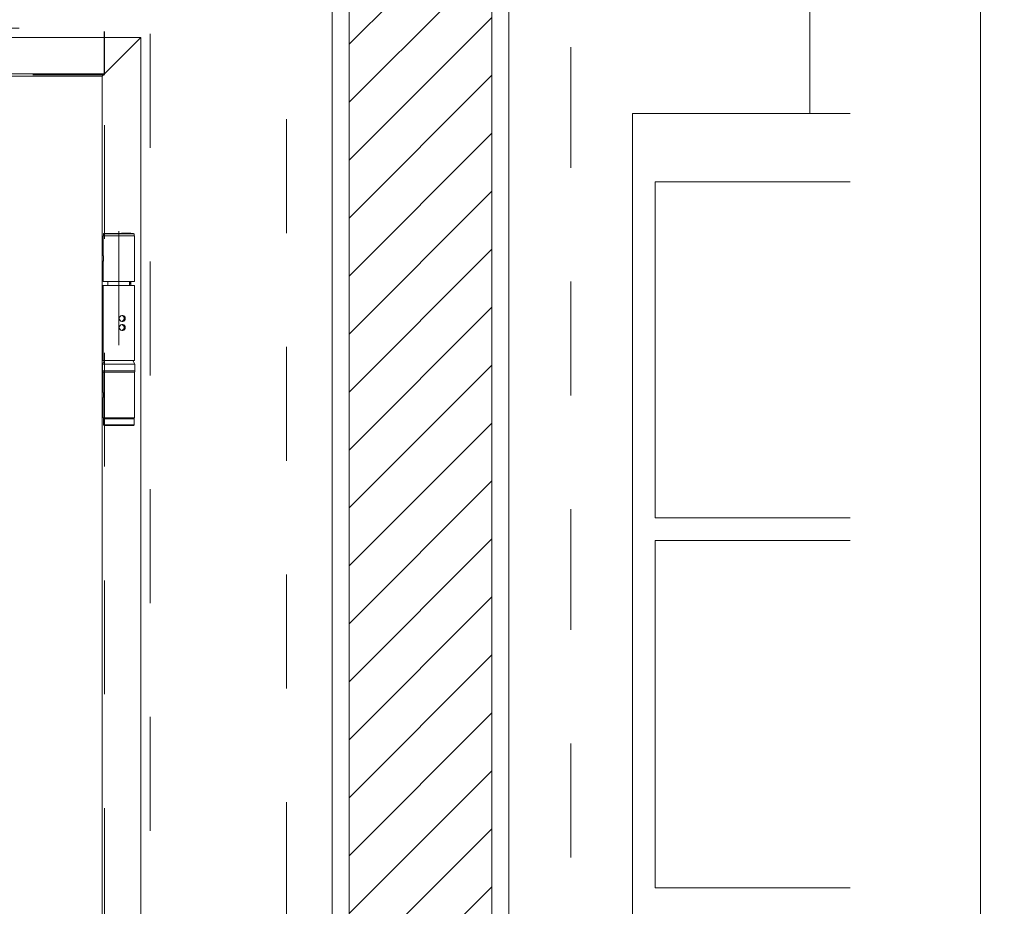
# Model space of a CAD drawing. Header units: metres. Extents: x -0.29 to 8.94, y -1.97 to 1.73.
# Tile 28 of 44: x 4.71 to 5.57, y -0.17 to 0.61. Entities that reach past the tile are written whole.
import ezdxf

# ---------------------------------------------------------------- set-up
doc = ezdxf.new("R2010")
doc.units = ezdxf.units.M
doc.header["$MEASUREMENT"] = 0
for name, pattern in [('MITTE2', [0.028575, 0.01905, -0.003175, 0.003175, -0.003175]), ('Strichlinie doppelt', [0.109361, 0.052917, -0.021167, 0.014111, -0.021167]), ('Strichlinie eng', [0.023, 0.015, -0.008]), ('Wipeout_Contour', [1, 0, -1])]:
    doc.linetypes.add(name, pattern=pattern)
for name, color, linetype in [('152 - Bemaßung_ Beschriftung.Ausbau', 7, 'Continuous'), ('451 - Universal.Achsen Raster', 7, 'Continuous'), ('605 - Struktur.Wand Innen', 7, 'Continuous'), ('607 - Struktur.Stütze', 7, 'Continuous'), ('701 - Einrichtung.Möbel', 7, 'Continuous'), ('804 - HKLSE.Elektrik', 7, 'Continuous'), ('Neubau_301 - Elemente.Linie', 7, 'Continuous'), ('Neubau_804 - HKLSE.Elektrik', 7, 'Continuous')]:
    doc.layers.add(name, color=color, linetype=linetype)
doc.styles.add('ERSTELLTER_STIL_1', font='txt')
doc.dimstyles.new('ERSTELLTER_STIL__4', dxfattribs={"dimtxt": 0.04, "dimasz": 0.02128, "dimexe": 0.18, "dimexo": 0.0625, "dimgap": 0, "dimtad": 1, "dimzin": 0, "dimdsep": 46, "dimtxsty": 'ERSTELLTER_STIL_1', "dimblk": 'ARROWHEAD_2', "dimblk1": 'ARROWHEAD_2', "dimblk2": 'ARROWHEAD_2', "dimcen": 0.09, "dimse1": 1, "dimse2": 1, "dimclrd": 7, "dimclre": 7, "dimclrt": 7, "dimazin": 0, "dimtfac": 1, "dimtdec": 4, "dimtmove": 0, "dimatfit": 3, "dimfxl": 1, "dimtolj": 1, "dimtzin": 0, "dimarcsym": 0})

# ---------------------------------------------------------------- blocks, each defined once
blk = doc.blocks.new('*D31', base_point=(-3.10766, 1.65045))
at = {"layer": '152 - Bemaßung_ Beschriftung.Ausbau', "color": 7, "linetype": 'Continuous', "lineweight": 5}
for p, q in [((3.50832, 1.28045), (3.50832, 1.29414)), ((3.52232, 1.27237), (3.49432, 1.28853)), ((3.52932, 1.28045), (3.48732, 1.28045)), ((3.50832, 0.59745), (3.50832, 1.28045)), ((3.52932, 0.59745), (3.48732, 0.59745)), ((3.49432, 0.60553), (3.52232, 0.58937))]:
    blk.add_line(p, q, dxfattribs=at)
at = {"layer": '152 - Bemaßung_ Beschriftung.Ausbau', "color": 7, "lineweight": 5, "insert": (3.50098, 0.88856), "char_height": 0.04, "attachment_point": 7, "rotation": 90, "style": 'ERSTELLTER_STIL_1'}
blk.add_mtext('\\A1;{\\pql;\\fArial|b0|i0|c0|p38;68\\fArial|b0|i0|c0|p38;\\A1{\\H.66x;\\S25^  ;}}', dxfattribs=at)
blk = doc.blocks.new('ARROWHEAD_2')
at = {"color": 0, "linetype": 'Continuous', "lineweight": 0}
for p, q in [((-0.378, -0.655), (0.378, 0.655)), ((0, 0), (-1, 0))]:
    blk.add_line(p, q, dxfattribs=at)
blk = doc.blocks.new('*D32', base_point=(-3.10766, 1.65045))
at = {"layer": '152 - Bemaßung_ Beschriftung.Ausbau', "color": 7, "linetype": 'Continuous', "lineweight": 5}
for p, q in [((3.28332, 1.28045), (3.28332, 1.29414)), ((3.29732, 1.27237), (3.26932, 1.28853)), ((3.30432, 1.28045), (3.26232, 1.28045)), ((3.28332, -1.56955), (3.28332, 1.28045)), ((3.26932, -1.56147), (3.29732, -1.57763)), ((3.30432, -1.56955), (3.26232, -1.56955)), ((3.28332, -1.58324), (3.28332, -1.56955))]:
    blk.add_line(p, q, dxfattribs=at)
at = {"color": 254, "linetype": 'Wipeout_Contour', "lineweight": 0, "ltscale": 13.194811}
blk.add_wipeout([(3.28282, -0.20526), (3.28282, -0.08384), (3.22782, -0.08384), (3.22782, -0.20526)], dxfattribs=at).dxf.layer = '152 - Bemaßung_ Beschriftung.Ausbau'
at = {"layer": '152 - Bemaßung_ Beschriftung.Ausbau', "color": 7, "lineweight": 5, "insert": (3.27532, -0.19776), "char_height": 0.04, "attachment_point": 7, "rotation": 90, "style": 'ERSTELLTER_STIL_1'}
blk.add_mtext('\\A1;{\\pql;\\fArial|b0|i0|c0|p38;2,85}', dxfattribs=at)
blk = doc.blocks.new('*D45', base_point=(-3.10766, 1.65045))
at = {"layer": '152 - Bemaßung_ Beschriftung.Ausbau', "color": 7, "linetype": 'Continuous', "lineweight": 5}
for p, q in [((3.90942, 1.26045), (3.90942, 1.27414)), ((3.92342, 1.25237), (3.89542, 1.26853)), ((3.93042, 1.26045), (3.88842, 1.26045)), ((3.90942, 0.58545), (3.90942, 1.26045)), ((3.89542, 0.59353), (3.92342, 0.57737)), ((3.93042, 0.58545), (3.88842, 0.58545))]:
    blk.add_line(p, q, dxfattribs=at)
at = {"layer": '152 - Bemaßung_ Beschriftung.Ausbau', "color": 7, "lineweight": 5, "insert": (3.90208, 0.88258), "char_height": 0.04, "attachment_point": 7, "rotation": 90, "style": 'ERSTELLTER_STIL_1'}
blk.add_mtext('\\A1;{\\pql;\\fArial|b0|i0|c0|p38;67\\fArial|b0|i0|c0|p38;\\A1{\\H.66x;\\S5^  ;}}', dxfattribs=at)
at = {"color": 254, "linetype": 'Wipeout_Contour', "lineweight": 0, "ltscale": 16.077722}
blk.add_wipeout([(3.90892, 0.87508), (3.90892, 0.97082), (3.85392, 0.97082), (3.85392, 0.87508)], dxfattribs=at).dxf.layer = '152 - Bemaßung_ Beschriftung.Ausbau'
blk = doc.blocks.new('*D46', base_point=(-3.10766, 1.65045))
at = {"layer": '152 - Bemaßung_ Beschriftung.Ausbau', "color": 7, "linetype": 'Continuous', "lineweight": 5}
for p, q in [((5.53832, 0.87353), (5.56632, 0.85737)), ((5.57332, 0.86545), (5.53132, 0.86545)), ((5.55232, -1.54955), (5.55232, 0.86545)), ((5.53832, -1.54147), (5.56632, -1.55763)), ((5.57332, -1.54955), (5.53132, -1.54955)), ((5.55232, -1.56324), (5.55232, -1.54955))]:
    blk.add_line(p, q, dxfattribs=at)
at = {"color": 254, "linetype": 'Wipeout_Contour', "lineweight": 0, "ltscale": 22.234443}
blk.add_wipeout([(5.55182, -0.41278), (5.55182, -0.27132), (5.49682, -0.27132), (5.49682, -0.41278)], dxfattribs=at).dxf.layer = '152 - Bemaßung_ Beschriftung.Ausbau'
at = {"layer": '152 - Bemaßung_ Beschriftung.Ausbau', "color": 7, "lineweight": 5, "insert": (5.55208, -0.40528), "char_height": 0.04, "attachment_point": 7, "rotation": 90, "style": 'ERSTELLTER_STIL_1'}
blk.add_mtext('\\A1;{\\pql;\\fArial|b0|i0|c0|p38;2,41\\fArial|b0|i0|c0|p38;\\A1{\\H.66x;\\S5^  ;}}', dxfattribs=at)

msp = doc.modelspace()

# ---------------------------------------------------------------- linework, layer by layer
at = {"layer": '451 - Universal.Achsen Raster', "color": 160, "linetype": 'Strichlinie doppelt', "lineweight": 9, "ltscale": 2, "true_color": 0x3232ff}
msp.add_line((5.19232, 1.40045), (5.19232, -1.63955), dxfattribs=at)
at = {"layer": '605 - Struktur.Wand Innen', "color": 7, "linetype": 'Continuous', "lineweight": 18}
for p, q in [((4.98232, 0.63045), (4.98232, -1.56955)), ((5.13784, 0.62045), (5.13784, -1.56955))]:
    msp.add_line(p, q, dxfattribs=at)
at = {"layer": '607 - Struktur.Stütze', "color": 7, "linetype": 'Continuous', "lineweight": 13}
msp.add_line((5.40232, 0.53045), (5.40232, 0.62045), dxfattribs=at)
at = {"layer": '701 - Einrichtung.Möbel', "color": 7, "linetype": 'Continuous', "lineweight": 13}
for p, q in [((5.43784, 0.53045), (5.24638, 0.53045)), ((5.26638, 0.47045), (5.26638, 0.17545)), ((5.43784, 0.47045), (5.26638, 0.47045)), ((5.43784, 0.17545), (5.26638, 0.17545)), ((5.26638, 0.15545), (5.26638, -0.14955)), ((5.43784, 0.15545), (5.26638, 0.15545)), ((5.43784, -0.14955), (5.26638, -0.14955))]:
    msp.add_line(p, q, dxfattribs=at)
at = {"layer": '701 - Einrichtung.Möbel', "color": 7, "linetype": 'Continuous', "lineweight": 13, "flags": 128}
msp.add_lwpolyline([(5.24638, 0.53045), (5.24638, 0.50045), (5.24638, -1.46955), (5.24638, -1.56955)], dxfattribs=at)
at = {"layer": '804 - HKLSE.Elektrik', "color": 1, "linetype": 'Continuous', "lineweight": 25, "flags": 128}
msp.add_lwpolyline([(4.71925, 0.56495), (4.78232, 0.56495), (4.78232, 0.60248)], dxfattribs=at)
at = {"layer": 'Neubau_301 - Elemente.Linie', "color": 1, "linetype": 'Continuous', "lineweight": 5}
for p, q in [((4.68457, 0.59745), (4.81432, 0.59745)), ((4.78032, 0.56345), (4.81432, 0.59745)), ((4.81432, -1.56955), (4.81432, 0.59745)), ((4.61582, 0.56345), (4.78032, 0.56345)), ((4.78032, 0.56345), (4.78032, -1.55955)), ((4.79758, 0.3532), (4.79783, 0.3532)), ((4.79758, 0.34795), (4.79783, 0.34795)), ((4.79783, 0.3532), (4.79833, 0.3532)), ((4.79783, 0.34795), (4.79833, 0.34795)), ((4.79758, 0.3452), (4.79783, 0.3452)), ((4.79758, 0.33995), (4.79783, 0.33995)), ((4.79783, 0.3452), (4.79833, 0.3452)), ((4.79783, 0.33995), (4.79833, 0.33995))]:
    msp.add_line(p, q, dxfattribs=at)
at = {"layer": 'Neubau_301 - Elemente.Linie', "color": 1, "linetype": 'MITTE2', "lineweight": 5}
msp.add_line((4.79483, 0.4271), (4.79483, 0.2551), dxfattribs=at)
at = {"layer": 'Neubau_301 - Elemente.Linie', "color": 1, "linetype": 'Continuous', "lineweight": 5}
for points in [[(4.78133, 0.4247), (4.78183, 0.4252)], [(4.78133, 0.4247), (4.80833, 0.4247)], [(4.78133, 0.4232), (4.78133, 0.4247)], [(4.78183, 0.4252), (4.80783, 0.4252)], [(4.80533, 0.42545), (4.79733, 0.42545)], [(4.79733, 0.42545), (4.79733, 0.4252)], [(4.80483, 0.4252), (4.80483, 0.42545)], [(4.80533, 0.4252), (4.80533, 0.42545)], [(4.80833, 0.4247), (4.80783, 0.4252)], [(4.80833, 0.4232), (4.80833, 0.4247)], [(4.78108, 0.4232), (4.80858, 0.4232)], [(4.78108, 0.4057), (4.78108, 0.4232)], [(4.80858, 0.38295), (4.80858, 0.4232)], [(4.78108, 0.4057), (4.78108, 0.40545), (4.78133, 0.40545), (4.78133, 0.4052), (4.78133, 0.40495), (4.78133, 0.4047), (4.78133, 0.40445), (4.78133, 0.4042), (4.78133, 0.40395), (4.78133, 0.4037), (4.78133, 0.40345), (4.78133, 0.4032), (4.78133, 0.40295), (4.78133, 0.4027), (4.78133, 0.40245), (4.78133, 0.4022), (4.78133, 0.40195), (4.78133, 0.4017), (4.78133, 0.40145), (4.78133, 0.4012), (4.78108, 0.40095)], [(4.78108, 0.40095), (4.78108, 0.4007)], [(4.78108, 0.38295), (4.78108, 0.4007)], [(4.78108, 0.38295), (4.80858, 0.38295)], [(4.78533, 0.38295), (4.78533, 0.37945)], [(4.80433, 0.38295), (4.80433, 0.37945)], [(4.80483, 0.38095), (4.80458, 0.38095), (4.80433, 0.38095)], [(4.80483, 0.38095), (4.80483, 0.38295)], [(4.80533, 0.37945), (4.80533, 0.38295)], [(4.78033, 0.37945), (4.80858, 0.37945)], [(4.78108, 0.31345), (4.78108, 0.37945)], [(4.80858, 0.31345), (4.80858, 0.37945)], [(4.78033, 0.31345), (4.80858, 0.31345)], [(4.78058, 0.31045), (4.78233, 0.31345)], [(4.80908, 0.31045), (4.80733, 0.31345)], [(4.78058, 0.31045), (4.80908, 0.31045)], [(4.78058, 0.30445), (4.78058, 0.31045)], [(4.78058, 0.30445), (4.80908, 0.30445)], [(4.78058, 0.30445), (4.78058, 0.3042), (4.78058, 0.30395), (4.78083, 0.30395), (4.78083, 0.3037), (4.78108, 0.3037), (4.78108, 0.30345), (4.78133, 0.30345)], [(4.78108, 0.30345), (4.80858, 0.30345)], [(4.78108, 0.2857), (4.78108, 0.30345)], [(4.80833, 0.30345), (4.80858, 0.30345), (4.80858, 0.3037), (4.80883, 0.3037), (4.80883, 0.30395), (4.80908, 0.30395), (4.80908, 0.3042), (4.80908, 0.30445)], [(4.80858, 0.2632), (4.80858, 0.30345)], [(4.80908, 0.30445), (4.80908, 0.31045)], [(4.78108, 0.2857), (4.78108, 0.28545), (4.78133, 0.28545), (4.78133, 0.2852), (4.78133, 0.28495), (4.78133, 0.2847), (4.78133, 0.28445), (4.78133, 0.2842), (4.78133, 0.28395), (4.78133, 0.2837), (4.78133, 0.28345), (4.78133, 0.2832), (4.78133, 0.28295), (4.78133, 0.2827), (4.78133, 0.28245), (4.78133, 0.2822), (4.78133, 0.28195), (4.78133, 0.2817), (4.78133, 0.28145), (4.78133, 0.2812), (4.78108, 0.28095)], [(4.78108, 0.28095), (4.78108, 0.2807)], [(4.78108, 0.2632), (4.78108, 0.2807)], [(4.78108, 0.2632), (4.80858, 0.2632)], [(4.78133, 0.26245), (4.78208, 0.2632)], [(4.78133, 0.26245), (4.80833, 0.26245)], [(4.78133, 0.25695), (4.78133, 0.26245)], [(4.80833, 0.26245), (4.80758, 0.2632)], [(4.80833, 0.25695), (4.80833, 0.26245)], [(4.78133, 0.25695), (4.80833, 0.25695)], [(4.78183, 0.25645), (4.78133, 0.25695)], [(4.78183, 0.25645), (4.80783, 0.25645)], [(4.80783, 0.25645), (4.80833, 0.25695)]]:
    msp.add_lwpolyline(points, dxfattribs=at)
for centre, radius, start, end in [((4.79798, 0.35057), 0.00266, 98.72338, 261.27662), ((4.79674, 0.35057), 0.00284, 292.53679, 67.46321), ((4.79792, 0.35057), 0.00266, 278.72338, 81.27662), ((4.79798, 0.34257), 0.00266, 98.72338, 261.27662), ((4.79674, 0.34257), 0.00284, 292.53679, 67.46321), ((4.79792, 0.34257), 0.00266, 278.72338, 81.27662)]:
    msp.add_arc(centre, radius, start, end, dxfattribs=at)
at = {"layer": 'Neubau_804 - HKLSE.Elektrik', "color": 1, "linetype": 'Strichlinie eng', "lineweight": 13, "ltscale": 2, "flags": 128}
for points in [[(4.82232, 1.28045), (4.78232, 1.28045), (4.78232, -1.56955), (4.82232, -1.56955)], [(4.98232, 0.88545), (4.94232, 0.88545), (4.94232, -1.56955), (4.98232, -1.56955)], [(3.60732, 0.60545), (4.78232, 0.60545), (4.78232, 0.56545), (3.60732, 0.56545)]]:
    msp.add_lwpolyline(points, close=True, dxfattribs=at)

# ---------------------------------------------------------------- dimensions: what is measured, and where the dimension line sits
at = {"layer": '152 - Bemaßung_ Beschriftung.Ausbau', "color": 7, "linetype": 'Continuous', "lineweight": 5}
dim = msp.add_linear_dim(base=(3.50832, 1.28045), p1=(3.61532, 0.59745), p2=(4.98232, 1.28045), angle=90, dimstyle='ERSTELLTER_STIL__4', dxfattribs=at)
dim.commit()
dim.dimension.update_dxf_attribs({"geometry": '*D31', "text_midpoint": (3.48032, 0.98833), "dimtype": 160, "text_rotation": 90})

# ---------------------------------------------------------------- wipeouts: each hides what was drawn before it
at = {"color": 254, "linetype": 'Wipeout_Contour', "lineweight": 0, "ltscale": 20.955852}
msp.add_wipeout([(5.12284, -1.60955), (5.12284, 0.63045), (4.99732, 0.63045), (4.99732, -1.60955)], dxfattribs=at).dxf.layer = '605 - Struktur.Wand Innen'

# ---------------------------------------------------------------- next in the draw order: hatches: boundary and pattern name
at = {"layer": '605 - Struktur.Wand Innen', "linetype": 'Continuous', "lineweight": 5}
h = msp.add_hatch(dxfattribs=at)
h.set_pattern_fill('MW_Ziegel_0002', style=0, pattern_type=2)
h.set_pattern_definition([(45, (-3.10766, 1.65045), (-0.02545584, 0.02545584), [])])
h.paths.add_polyline_path([(5.12284, -1.60955), (5.12284, 0.63045), (4.99732, 0.63045), (4.99732, -1.60955)])

# ---------------------------------------------------------------- next in the draw order: linework, layer by layer
at = {"layer": '605 - Struktur.Wand Innen', "color": 7, "linetype": 'Continuous', "lineweight": 18}
for p, q in [((4.99732, 0.63045), (4.99732, -1.60955)), ((5.12284, 0.63045), (5.12284, -1.60955))]:
    msp.add_line(p, q, dxfattribs=at)

# ---------------------------------------------------------------- next in the draw order: dimensions: what is measured, and where the dimension line sits
at = {"layer": '152 - Bemaßung_ Beschriftung.Ausbau', "color": 7, "linetype": 'Continuous', "lineweight": 5}
dim = msp.add_linear_dim(base=(3.28332, 1.28045), p1=(3.61532, -1.56955), p2=(4.98232, 1.28045), angle=90, dimstyle='ERSTELLTER_STIL__4', dxfattribs=at)
dim.commit()
dim.dimension.update_dxf_attribs({"geometry": '*D32', "text_midpoint": (3.25532, -0.14581), "dimtype": 160, "text_rotation": 90})

# ---------------------------------------------------------------- next in the draw order: dimensions: what is measured, and where the dimension line sits
dim = msp.add_linear_dim(base=(3.9094199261, 1.2604485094), p1=(3.6073212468, 0.5854485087), p2=(4.9823212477, 1.2604485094), angle=90, dimstyle='ERSTELLTER_STIL__4', dxfattribs=at)
dim.commit()
dim.dimension.update_dxf_attribs({"geometry": '*D45', "text_midpoint": (3.8814199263, 0.9670950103), "dimtype": 160, "text_rotation": 90})

# ---------------------------------------------------------------- next in the draw order: dimensions: what is measured, and where the dimension line sits
dim = msp.add_linear_dim(base=(5.5523212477, 0.8654485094), p1=(4.9823212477, -1.5495514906), p2=(4.9823212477, 0.8654485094), angle=90, dimstyle='ERSTELLTER_STIL__4', dxfattribs=at)
dim.commit()
dim.dimension.update_dxf_attribs({"geometry": '*D46', "text_midpoint": (5.5243212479, -0.2993032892), "dimtype": 160, "text_rotation": 90})

doc.saveas('drawing.dxf')
